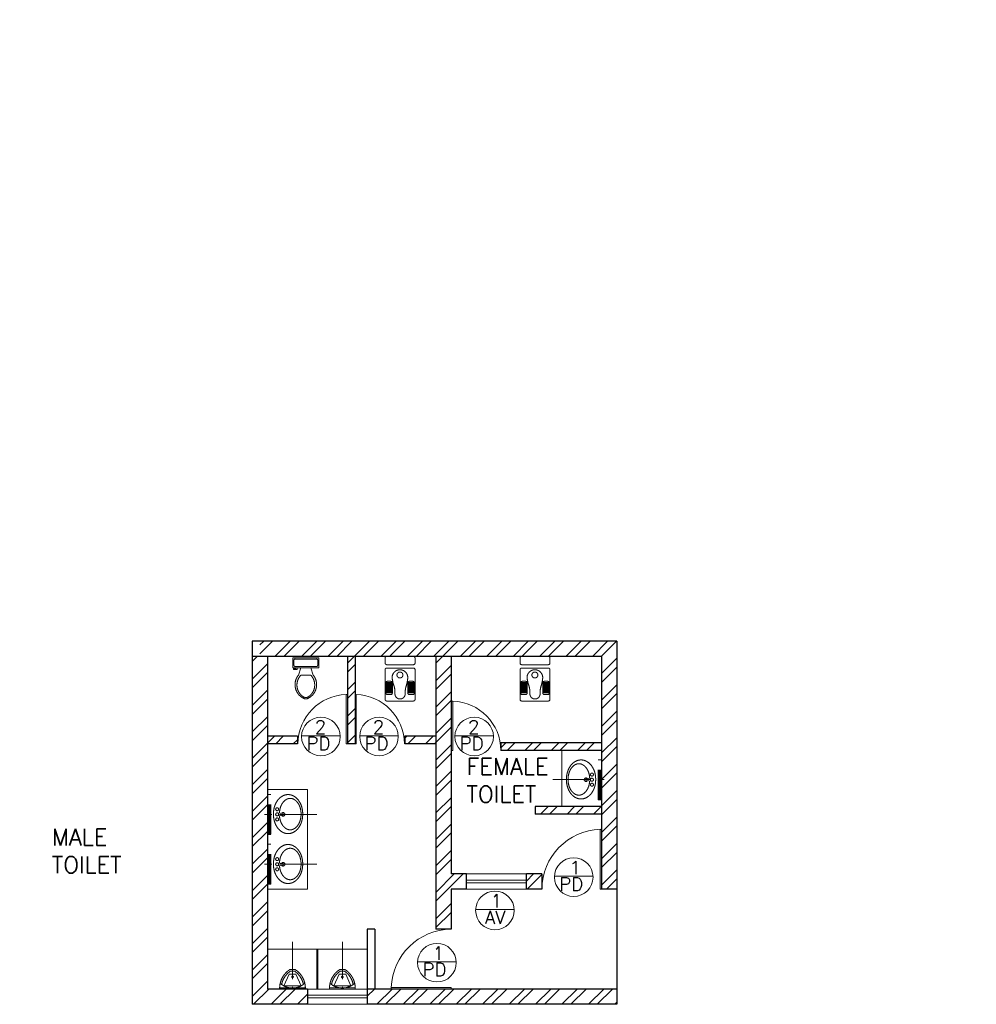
# Model space of a CAD drawing. Header units: inches. Extents: x 0 to 1564127, y -23460 to 23144100.
# Tile 154 of 215: x 866562 to 880948, y 151075 to 165875. Entities that reach past the tile are written whole.
import ezdxf
from ezdxf.enums import TextEntityAlignment as Align

# ---------------------------------------------------------------- set-up
doc = ezdxf.new("R2010")
doc.units = ezdxf.units.IN
doc.header["$LTSCALE"] = 1800
doc.header["$MEASUREMENT"] = 0
doc.linetypes.add('1 NORTH ELEVATION$0$NORTH ELEVATION$0$HIDDEN', pattern=[0.375, 0.25, -0.125])
doc.linetypes.add('CENTER', pattern=[2, 1.25, -0.25, 0.25, -0.25])
doc.layers.get('0').update_dxf_attribs({"color": 253, "lineweight": 9})
for name, color, linetype, lineweight in [('A-DOOR TAG', 3, 'Continuous', 15), ('CCONTHIN', 15, '1 NORTH ELEVATION$0$NORTH ELEVATION$0$HIDDEN', 13), ('CHAT', 11, 'Continuous', 13), ('CL', 8, 'CENTER', 15), ('DOOR', 235, 'Continuous', 13), ('WALL HATCH', 251, 'Continuous', 13), ('WIN', 31, 'Continuous', 13)]:
    doc.layers.add(name, color=color, linetype=linetype, lineweight=lineweight)
doc.layers.add('TEXT', color=3, linetype='Continuous')
doc.layers.add('WALL', color=6, linetype='Continuous')
doc.styles.add('ROMANS', font='romans.shx')
doc.styles.add('ROMANT', font='romant')
pattern_1 = [(45, (414531.5, -16368.54), (-198.87378, 198.87378), []), (45, (414664.08, -16368.54), (-198.87378, 198.87378), [])]

# ---------------------------------------------------------------- blocks, each defined once
blk = doc.blocks.new('SERVICE BUILDING-ARCH$0$dd1')
at = {"layer": 'DOOR'}
blk.add_lwpolyline([(-1000, 975), (0, 975), (0, 1000), (-1000, 1000)], close=True, dxfattribs=at)
blk.add_arc((13, 1014), 1014, 182.2093, 269.2412, dxfattribs=at)
blk = doc.blocks.new('A$C05027D60')
at = {"layer": 'CCONTHIN'}
for p, q in [((9, 371), (109, 371)), ((9, 368), (109, 368)), ((9, 359), (109, 359)), ((9, 356), (109, 356)), ((9, 346), (109, 346)), ((9, 344), (109, 344)), ((9, 334), (109, 334)), ((9, 331), (109, 331)), ((9, 322), (109, 322)), ((9, 319), (109, 319)), ((9, 309), (109, 309)), ((9, 307), (109, 307)), ((9, 297), (109, 297)), ((441, 371), (341, 371)), ((441, 368), (341, 368)), ((441, 359), (341, 359)), ((441, 356), (341, 356)), ((441, 346), (341, 346)), ((441, 344), (341, 344)), ((441, 334), (341, 334)), ((441, 331), (341, 331)), ((441, 322), (341, 322)), ((441, 319), (341, 319)), ((441, 309), (341, 309)), ((441, 307), (341, 307)), ((441, 297), (341, 297)), ((9, 294), (109, 294)), ((9, 285), (109, 285)), ((9, 282), (109, 282)), ((9, 272), (109, 272)), ((9, 270), (109, 270)), ((9, 260), (109, 260)), ((9, 257), (109, 257)), ((9, 248), (109, 248)), ((9, 245), (109, 245)), ((9, 235), (109, 235)), ((9, 232), (109, 232)), ((9, 223), (109, 223)), ((9, 220), (109, 220)), ((441, 294), (341, 294)), ((441, 285), (341, 285)), ((441, 282), (341, 282)), ((441, 272), (341, 272)), ((441, 270), (341, 270)), ((441, 260), (341, 260)), ((441, 257), (341, 257)), ((441, 248), (341, 248)), ((441, 245), (341, 245)), ((441, 235), (341, 235)), ((441, 232), (341, 232)), ((441, 223), (341, 223)), ((441, 220), (341, 220))]:
    blk.add_line(p, q, dxfattribs=at)
for points in [[(25, 0), (425, 0, 0.414214), (450, 25), (450, 471, 0.414214), (425, 496), (25, 496, 0.414214), (0, 471), (0, 25, 0.414214)], [(34, 400), (84, 400, -0.414214), (109, 375), (109, 225, -0.414214), (84, 200), (34, 200, -0.414214), (9, 225), (9, 375, -0.414214)], [(416, 400), (366, 400, 0.414214), (341, 375), (341, 225, 0.414214), (366, 200), (416, 200, 0.414214), (441, 225), (441, 375, 0.414214)]]:
    blk.add_lwpolyline(points, format="xyb", close=True, dxfattribs=at)
blk.add_circle((223, 105), 44.6, dxfattribs=at)
for centre, radius, start, end in [((225, 389), 76.7, 0, 180), ((223, 144), 118, 180, 11.9895)]:
    blk.add_arc(centre, radius, start, end, dxfattribs=at)
blk.add_spline([(105, 144), (122, 231), (142, 301), (148, 389)], degree=3, dxfattribs=at)
blk.add_open_spline([(339, 168), (336, 189), (330, 234), (303, 305), (302, 359), (302, 389)], degree=3, knots=[24.560772, 24.560772, 24.560772, 24.560772, 88.405275, 160.999442, 249.688545, 249.688545, 249.688545, 249.688545], dxfattribs=at)
blk = doc.blocks.new('Toilet')
for p, q in [((9.5, -7), (9.5, -3)), ((-10, -9.5), (-8, -9.5)), ((-10, -10.5), (-10, -9.5)), ((-7, -10.5), (-10, -10.5)), ((-8, -9.5), (-8, -9)), ((-7, -9), (-7, -10.5)), ((-4, -9), (-6, -15)), ((4, -15), (-4, -15)), ((4, -9), (6, -15))]:
    blk.add_line(p, q)
blk.add_lwpolyline([(10.5, -9), (10.5, -1), (-10.5, -1), (-10.5, -9)], close=True)
for points in [[(-9.5, -3), (-9.5, -7)], [(8.5, -2), (-8.5, -2)], [(-8.5, -8), (8.5, -8)]]:
    blk.add_lwpolyline(points)
for centre, radius, start, end in [((-8.62, -2.88), 0.884, 81.8699, 188.1301), ((-8.62, -7.12), 0.884, 171.8699, 278.1301), ((8.62, -2.88), 0.884, 351.8699, 98.1301), ((8.62, -7.12), 0.884, 261.8699, 8.1301), ((3.52, -22.58), 12.17, 141.46911, 247.97143), ((4.2, -22.82), 11.33, 136.36773, 238.94682), ((-3.52, -22.58), 12.17, 292.02843, 38.53071), ((-4.2, -22.82), 11.33, 301.05301, 43.63209), ((0, -28.88), 4, 245.73182, 294.26817), ((0, -30), 4, 254.86053, 285.13947)]:
    blk.add_arc(centre, radius, start, end)
blk = doc.blocks.new('*U1210')
for p, q in [((-27, 308), (43, 308)), ((-43, 235), (-121, 59)), ((-43, 235), (58, 235)), ((-20, 283), (35, 283)), ((58, 235), (136, 59)), ((-186, 29), (201, 29)), ((-186, 29), (-186, 12)), ((-186, 12), (201, 12)), ((-121, 59), (136, 59)), ((201, 12), (201, 29))]:
    blk.add_line(p, q)
blk.add_circle((7, 194), 12.7)
for centre, radius, start, end in [((148, 24), 334, 121.6971, 179.1551), ((-133, 24), 334, 0.8449, 58.3029), ((148, 24), 309, 123.0108, 169.3055), ((-133, 24), 309, 10.6945, 56.9892), ((8, 300), 273, 227.252, 312.748)]:
    blk.add_arc(centre, radius, start, end)

msp = doc.modelspace()

# ---------------------------------------------------------------- hatches: boundary and pattern name
at = {"layer": 'WALL HATCH'}
h = msp.add_hatch(dxfattribs=at)
h.set_pattern_fill('ANSI32', color=256, scale=750, style=0)
h.set_pattern_definition(pattern_1)
h.paths.add_polyline_path([(875542.84, 156304.75), (875542.84, 156534.75), (870174.84, 156534.75), (870174.84, 156304.75)])
h = msp.add_hatch(dxfattribs=at)
h.set_pattern_fill('ANSI32', color=256, scale=750, style=0)
h.set_pattern_definition(pattern_1)
h.paths.add_polyline_path([(870174.84, 151074.75), (870889.84, 151074.75), (870889.84, 151304.75), (870858.51, 151304.75), (870858.51, 151303.75), (870471.16, 151303.75), (870289.84, 151304.75), (870289.84, 152879.3), (870289.47, 152879.3), (870289.47, 153479.75), (870289.49, 153629.3), (870289.47, 153629.3), (870289.47, 154229.75), (870289.84, 156304.75), (870174.84, 156304.75)])
h.paths.add_polyline_path([(870059.84, 151074.75), (870174.84, 151074.75), (870174.84, 151259.14), (870174.84, 156304.75), (870059.84, 156304.75)])
h = msp.add_hatch(dxfattribs=at)
h.set_pattern_fill('ANSI32', color=256, scale=750, style=0)
h.set_pattern_definition(pattern_1)
h.paths.add_polyline_path([(872354.84, 154989.75), (872819.84, 154989.75), (872819.84, 155104.75), (872354.84, 155104.75)])
h.paths.add_polyline_path([(871489.84, 154989.75), (871604.84, 154989.75), (871604.84, 155733.4), (871604.84, 156304.75), (871489.84, 156304.75)])
h.paths.add_polyline_path([(870289.84, 154989.75), (870739.84, 154989.75), (870739.84, 155104.75), (870289.84, 155104.75)])
h = msp.add_hatch(dxfattribs=at)
h.set_pattern_fill('ANSI32', color=256, scale=750, style=0)
h.set_pattern_definition(pattern_1)
h.paths.add_polyline_path([(872819.84, 152204.75), (873049.84, 152204.75), (873049.84, 152804.75), (873281.34, 152804.75), (873281.34, 153034.75), (873049.84, 153034.75), (873049.84, 156304.75), (872819.84, 156304.75)])
h.paths.add_polyline_path([(874181.34, 152804.75), (874412.84, 152804.75), (874412.84, 153034.75), (874181.34, 153034.75)])
h = msp.add_hatch(dxfattribs=at)
h.set_pattern_fill('ANSI32', color=256, scale=750, style=0)
h.set_pattern_definition(pattern_1)
h.paths.add_polyline_path([(875542.84, 152804.75), (875542.84, 156304.75), (875312.84, 156304.75), (875312.84, 152804.75)])
h = msp.add_hatch(dxfattribs=at)
h.set_pattern_fill('ANSI32', color=256, scale=750, style=0)
h.set_pattern_definition(pattern_1)
h.paths.add_polyline_path([(874312.84, 153934.75), (875312.84, 153934.75), (875312.84, 154049.75), (874312.84, 154049.75)])
h.paths.add_polyline_path([(873799.84, 154889.75), (875312.84, 154889.75), (875312.84, 155004.75), (873799.84, 155004.75)])
h = msp.add_hatch(dxfattribs=at)
h.set_pattern_fill('ANSI32', color=256, scale=750, style=0)
h.set_pattern_definition(pattern_1)
h.paths.add_polyline_path([(875542.84, 151074.75), (875542.84, 151304.75), (871789.84, 151304.75), (871789.84, 151074.75)])

# ---------------------------------------------------------------- linework, layer by layer
at = {"layer": 'A-DOOR TAG', "color": 1}
for p, q in [((870802.08, 155112.22), (871382.12, 155112.22)), ((871675.62, 155112.22), (872255.66, 155112.22)), ((873106.96, 155112.22), (873687, 155112.22)), ((874603.38, 152998.81), (875183.42, 152998.81)), ((873419.38, 152498.17), (873999.42, 152498.17)), ((872546.31, 151713.01), (873126.35, 151713.01))]:
    msp.add_line(p, q, dxfattribs=at)
for centre in [(871092.1, 155100.02), (871965.64, 155100.02), (873396.98, 155100.02), (874893.4, 152986.62), (873709.4, 152485.98), (872836.33, 151700.81)]:
    msp.add_circle(centre, 290.28, dxfattribs=at)
at = {"layer": 'CCONTHIN', "linetype": 'Continuous'}
for p, q in [((874712.84, 154049.75), (874712.84, 154889.75)), ((870889.84, 154304.75), (870289.84, 154304.75)), ((870889.84, 152804.75), (870889.84, 154304.75)), ((870889.84, 152804.75), (870289.84, 152804.75)), ((870289.84, 151903.75), (871789.84, 151903.75)), ((871031.84, 151303.75), (871031.84, 151903.75)), ((871047.84, 151303.75), (871047.84, 151903.75))]:
    msp.add_line(p, q, dxfattribs=at)
at = {"layer": 'CCONTHIN'}
for p, q in [((875261.68, 154750.76), (875312.84, 154750.76)), ((875261.68, 154150.76), (875261.68, 154750.76)), ((875274.72, 154150.76), (875274.72, 154750.76)), ((875288.48, 154150.76), (875288.48, 154750.76)), ((875301.52, 154150.76), (875301.52, 154750.76)), ((875312.84, 154150.76), (875312.84, 154750.76)), ((875166.06, 154473.15), (875076.96, 154464.2)), ((875076.96, 154464.2), (875076.96, 154437.33)), ((875076.96, 154437.33), (875166.06, 154428.38)), ((870340.63, 154229.75), (870289.47, 154229.75)), ((870289.47, 153629.75), (870289.47, 154229.75)), ((870300.79, 153629.75), (870300.79, 154229.75)), ((870313.83, 153629.75), (870313.83, 154229.75)), ((870327.59, 153629.75), (870327.59, 154229.75)), ((870340.63, 153629.75), (870340.63, 154229.75)), ((875261.68, 154150.31), (875312.84, 154150.31)), ((870436.25, 153952.13), (870525.35, 153943.18)), ((870525.35, 153943.18), (870525.35, 153916.31)), ((870525.35, 153916.31), (870436.25, 153907.36)), ((870340.63, 153629.3), (870289.47, 153629.3)), ((870340.63, 153479.75), (870289.47, 153479.75)), ((870289.47, 152879.75), (870289.47, 153479.75)), ((870300.79, 152879.75), (870300.79, 153479.75)), ((870313.83, 152879.75), (870313.83, 153479.75)), ((870327.59, 152879.75), (870327.59, 153479.75)), ((870340.63, 152879.75), (870340.63, 153479.75)), ((870436.25, 153202.13), (870525.35, 153193.18)), ((870525.35, 153193.18), (870525.35, 153166.31)), ((870525.35, 153166.31), (870436.25, 153157.36)), ((870340.63, 152879.3), (870289.47, 152879.3))]:
    msp.add_line(p, q, dxfattribs=at)
for points in [[(872482.46, 156304.75), (872082.46, 156304.75, 0.41421356), (872057.46, 156279.75), (872057.46, 156204.75, 0.41421356), (872082.46, 156179.75), (872482.46, 156179.75, 0.41421356), (872507.46, 156204.75), (872507.46, 156279.75, 0.41421356)], [(874511.5, 156304.75), (874111.5, 156304.75, 0.41421356), (874086.5, 156279.75), (874086.5, 156204.75, 0.41421356), (874111.5, 156179.75), (874511.5, 156179.75, 0.41421356), (874536.5, 156204.75), (874536.5, 156279.75, 0.41421356)]]:
    msp.add_lwpolyline(points, format="xyb", close=True, dxfattribs=at)
for points in [[(874915.61, 154185.8, -0.10694543), (874841.66, 154255.21, -0.08158811), (874799.13, 154345.26, -0.06972009), (874783.79, 154454.75, -0.06972009), (874799.13, 154564.23, -0.08158811), (874841.66, 154654.28, -0.10694543), (874915.61, 154723.69, -0.27706682), (875092.33, 154723.69)], [(875133.95, 154433.03, -0.05374353), (875121.5, 154360.95, -0.08158811), (875086.87, 154287.63, -0.10694543), (875030.52, 154234.76, -0.27706682), (874912.56, 154234.76, -0.10694543), (874856.22, 154287.63, -0.08158811), (874821.59, 154360.95, -0.06972009), (874808.45, 154454.75, -0.06972009), (874821.59, 154548.54, -0.08158811), (874856.22, 154621.86, -0.10694543), (874912.56, 154674.74, -0.27706682), (875030.52, 154674.74, -0.10694543), (875086.87, 154621.86, -0.08158811), (875121.5, 154548.54, -0.05957553), (875134.36, 154468.53)], [(875092.33, 154723.69, -0.10694543), (875166.29, 154654.28, -0.08158811), (875208.82, 154564.23, -0.1401213), (875208.82, 154345.26)], [(870686.7, 153664.79, 0.10694543), (870760.65, 153734.19, 0.08158811), (870803.18, 153824.24, 0.06972009), (870818.52, 153933.73, 0.06972009), (870803.18, 154043.22, 0.08158811), (870760.65, 154133.27, 0.10694543), (870686.7, 154202.67, 0.27706682), (870509.98, 154202.67)], [(875208.82, 154345.26, -0.08158811), (875166.29, 154255.21, -0.10694543), (875092.33, 154185.8, -0.27706682), (874915.61, 154185.8)], [(870509.98, 154202.67, 0.10694543), (870436.02, 154133.27, 0.08158811), (870393.49, 154043.22, 0.1401213), (870393.49, 153824.24)], [(870468.36, 153912.02, 0.05374353), (870480.82, 153839.93, 0.08158811), (870515.44, 153766.62, 0.10694543), (870571.79, 153713.74, 0.27706682), (870689.75, 153713.74, 0.10694543), (870746.09, 153766.62, 0.08158811), (870780.72, 153839.93, 0.06972009), (870793.86, 153933.73, 0.06972009), (870780.72, 154027.53, 0.08158811), (870746.09, 154100.84, 0.10694543), (870689.75, 154153.72, 0.27706682), (870571.79, 154153.72, 0.10694543), (870515.44, 154100.84, 0.08158811), (870480.82, 154027.53, 0.05957553), (870467.95, 153947.52)], [(870393.49, 153824.24, 0.08158811), (870436.02, 153734.19, 0.10694543), (870509.98, 153664.79, 0.27706682), (870686.7, 153664.79)], [(870509.98, 153452.67, 0.10694543), (870436.02, 153383.27, 0.08158811), (870393.49, 153293.22, 0.1401213), (870393.49, 153074.24)], [(870468.36, 153162.02, 0.05374353), (870480.82, 153089.93, 0.08158811), (870515.44, 153016.62, 0.10694543), (870571.79, 152963.74, 0.27706682), (870689.75, 152963.74, 0.10694543), (870746.09, 153016.62, 0.08158811), (870780.72, 153089.93, 0.06972009), (870793.86, 153183.73, 0.06972009), (870780.72, 153277.53, 0.08158811), (870746.09, 153350.84, 0.10694543), (870689.75, 153403.72, 0.27706682), (870571.79, 153403.72, 0.10694543), (870515.44, 153350.84, 0.08158811), (870480.82, 153277.53, 0.05957553), (870467.95, 153197.52)], [(870686.7, 152914.79, 0.10694543), (870760.65, 152984.19, 0.08158811), (870803.18, 153074.24, 0.06972009), (870818.52, 153183.73, 0.06972009), (870803.18, 153293.22, 0.08158811), (870760.65, 153383.27, 0.10694543), (870686.7, 153452.67, 0.27706682), (870509.98, 153452.67)], [(870393.49, 153074.24, 0.08158811), (870436.02, 152984.19, 0.10694543), (870509.98, 152914.79, 0.27706682), (870686.7, 152914.79)]]:
    msp.add_lwpolyline(points, format="xyb", dxfattribs=at)
for centre in [(875168.31, 154527.77), (875168.31, 154450.76), (875168.31, 154375.08), (870434, 154006.75), (870434, 153929.75), (870434, 153854.07), (870434, 153256.75), (870434, 153179.75), (870434, 153104.07)]:
    msp.add_circle(centre, 22.5, dxfattribs=at)
for centre, start, end in [((875078.31, 154450.76), 35.7391, 324.2607), ((870524, 153929.75), 215.7393, 144.2609), ((870524, 153179.75), 215.7393, 144.2609)]:
    msp.add_arc(centre, 27, start, end, dxfattribs=at)
at = {"layer": 'CL', "ltscale": 0.25}
for p, q in [((874580.62, 154454.75), (875353.76, 154454.75)), ((871029.56, 153929.75), (870214.22, 153929.75)), ((871029.56, 153179.75), (870214.22, 153179.75)), ((870664.84, 152013.01), (870664.84, 151303.75)), ((871414.84, 152013.01), (871414.84, 151303.75))]:
    msp.add_line(p, q, dxfattribs=at)
at = {"layer": 'WALL'}
for p, q in [((870059.84, 156534.75), (870059.84, 151074.75)), ((875542.84, 156534.75), (870059.84, 156534.75)), ((875542.84, 156534.75), (875542.84, 151074.75)), ((875312.84, 156304.75), (870059.84, 156304.75)), ((870289.84, 156304.75), (870289.84, 151304.75)), ((871489.84, 156304.75), (871489.84, 154989.75)), ((871604.84, 156304.75), (871604.84, 154989.75)), ((872819.84, 156304.75), (872819.84, 152204.75)), ((873049.84, 156304.75), (873049.84, 153034.75)), ((875312.84, 156304.75), (875312.84, 152804.75)), ((870739.84, 155104.75), (870289.84, 155104.75)), ((870739.84, 154989.75), (870289.84, 154989.75)), ((870739.84, 155104.75), (870739.84, 154989.75)), ((871604.84, 154989.75), (871489.84, 154989.75)), ((872354.84, 155104.75), (872354.84, 154989.75)), ((872819.84, 155104.75), (872354.84, 155104.75)), ((872819.84, 154989.75), (872354.84, 154989.75)), ((873799.84, 155004.75), (873799.84, 154889.75)), ((875312.84, 155004.75), (873799.84, 155004.75)), ((875312.84, 154889.75), (873799.84, 154889.75)), ((874264.84, 154889.75), (874149.84, 154889.75)), ((874312.84, 154049.75), (874312.84, 153934.75)), ((875312.84, 154049.75), (874312.84, 154049.75)), ((875312.84, 153934.75), (874312.84, 153934.75)), ((873281.34, 153034.75), (873049.84, 153034.75)), ((873281.34, 152804.75), (873281.34, 153034.75)), ((874412.84, 153034.75), (874181.34, 153034.75)), ((874181.34, 152804.75), (874181.34, 153034.75)), ((874412.84, 153034.75), (874412.84, 152804.75)), ((873049.84, 152804.75), (873049.84, 152204.75)), ((873281.34, 152804.75), (873049.84, 152804.75)), ((874412.84, 152804.75), (874181.34, 152804.75)), ((875542.84, 152804.75), (875312.84, 152804.75)), ((871789.84, 152204.75), (871789.84, 151074.75)), ((871904.84, 152204.75), (871789.84, 152204.75)), ((871904.84, 152204.75), (871904.84, 151304.75)), ((873049.84, 152204.75), (872819.84, 152204.75)), ((870889.84, 151304.75), (870289.84, 151304.75)), ((870889.84, 151304.75), (870889.84, 151074.75)), ((875542.84, 151304.75), (871789.84, 151304.75)), ((870889.84, 151074.75), (870059.84, 151074.75)), ((875542.84, 151074.75), (871789.84, 151074.75))]:
    msp.add_line(p, q, dxfattribs=at)
at = {"layer": 'WIN'}
for p, q in [((874181.34, 152939.75), (873281.34, 152939.75)), ((874181.34, 152899.75), (873281.34, 152899.75)), ((871789.84, 151209.75), (870889.84, 151209.75)), ((871789.84, 151169.75), (870889.84, 151169.75))]:
    msp.add_line(p, q, dxfattribs=at)
for points in [[(874181.34, 152804.75), (873281.34, 152804.75), (873281.34, 153034.75), (874181.34, 153034.75)], [(871789.84, 151074.75), (870889.84, 151074.75), (870889.84, 151304.75), (871789.84, 151304.75)]]:
    msp.add_lwpolyline(points, close=True, dxfattribs=at)

# ---------------------------------------------------------------- block references
at = {"layer": 'CCONTHIN', "xscale": 18.75, "yscale": 18.75, "zscale": 18.75}
msp.add_blockref('Toilet', (870865.32, 156302.74), dxfattribs=at)
at = {"layer": 'CCONTHIN', "xscale": -1, "rotation": 180}
for p in [(872057.46, 156129.75), (874086.5, 156129.75)]:
    msp.add_blockref('A$C05027D60', p, dxfattribs=at)
at = {"layer": 'CCONTHIN', "xscale": -1}
msp.add_blockref('*U1210', (870672.46, 151292.07), dxfattribs=at)
at = {"layer": 'CCONTHIN'}
msp.add_blockref('*U1210', (871407.21, 151292.07), dxfattribs=at)
at = {"layer": 'CHAT'}
for p, xscale, yscale, zscale, rotation in [((870746.18, 154989.75), 0.7436525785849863, 0.7436525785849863, 0.7436525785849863, 270), ((872348.49, 154989.75), -0.7436525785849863, 0.7436525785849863, 0.7436525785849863, 90), ((873799.84, 154889.75), -0.7436525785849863, 0.7436525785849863, 0.7436525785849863, 90), ((874412.84, 152804.75), 0.8999999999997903, 0.8999999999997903, 0.8999999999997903, 270), ((873049.84, 152204.75), -0.8999999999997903, 0.8999999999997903, 0.8999999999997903, 180)]:
    msp.add_blockref('SERVICE BUILDING-ARCH$0$dd1', p, dxfattribs=dict(at, xscale=xscale, yscale=yscale, zscale=zscale, rotation=rotation))

# ---------------------------------------------------------------- texts
at = {"layer": 'A-DOOR TAG', "linetype": 'Continuous', "style": 'ROMANS'}
for s, p in [('2', (870999.65, 155242.19)), ('2', (871873.2, 155242.19)), ('2', (873304.53, 155242.19)), ('PD', (870874.34, 154996.23)), ('PD', (871747.89, 154996.23)), ('PD', (873179.22, 154996.23)), ('1', (874829.53, 153128.78)), ('PD', (874675.65, 152882.82)), ('1', (873645.52, 152628.14)), ('AV', (873558.31, 152382.18)), ('1', (872772.46, 151842.98)), ('PD', (872618.57, 151597.02))]:
    msp.add_text(s, height=200, dxfattribs=at).set_placement(p, align=Align.MIDDLE_LEFT)
at = {"layer": 'TEXT', "insert": (540290.52, 165866.14), "char_height": 500, "attachment_point": 1, "style": 'ROMANT', "bg_fill": 3, "box_fill_scale": 1, "bg_fill_color": 256, "bg_fill_transparency": 0}
msp.add_mtext_dynamic_manual_height_columns('\\pi1300.3;{\\W0.85;CONTROL \\P\\pi865.22;EQUIPMENT \\P\\pi1877.1;ROOM\\P\\pi450.34;(FOR UNIT#1)}', width=5535.2004, gutter_width=1, heights=[0], dxfattribs=at)
at = {"layer": 'TEXT', "char_height": 250, "width": 5240.3658, "attachment_point": 7, "style": 'ROMANS'}
for s, insert in [('FEMALE \\PTOILET', (873281.96, 154107.45)), ('MALE \\PTOILET', (867045.68, 153047.42))]:
    msp.add_mtext(s, dxfattribs=dict(at, insert=insert))

doc.saveas('drawing.dxf')
